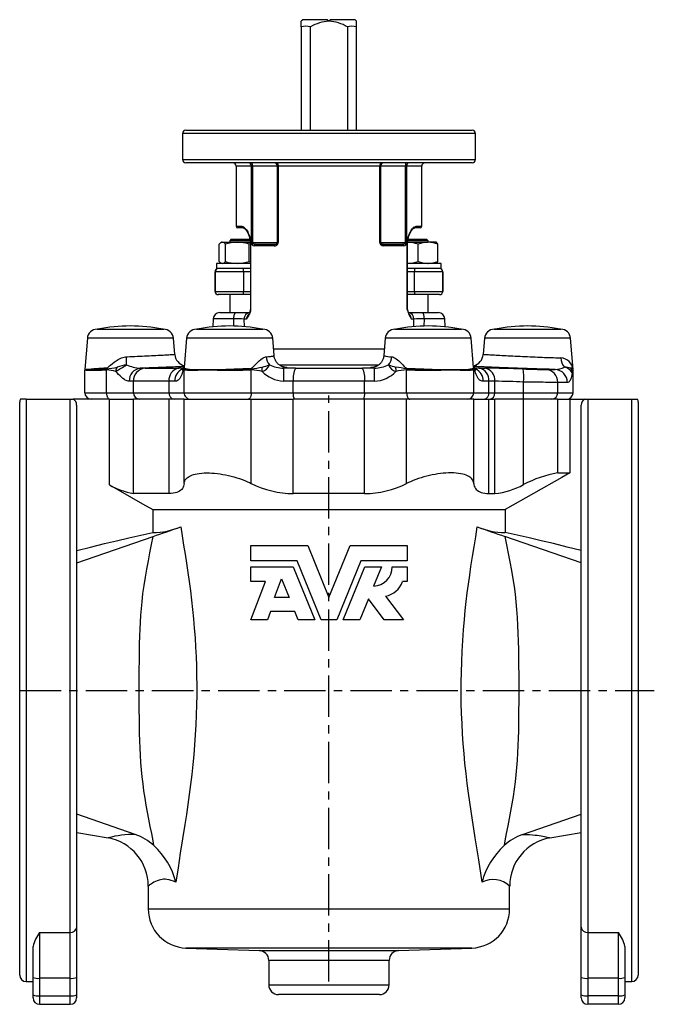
# Model space of a CAD drawing. Extents: x 71 to 591, y -197 to 406.
# Tile 2 of 3: x 71 to 266, y 98 to 400. Entities that reach past the tile are written whole.
import ezdxf

# ---------------------------------------------------------------- set-up
doc = ezdxf.new("R2010")
doc.units = 0
doc.linetypes.add('CENTERX2', pattern=[20.32, 12.7, -2.54, 2.54, -2.54])
doc.layers.get('0').update_dxf_attribs({"linetype": 'CONTINUOUS'})
doc.layers.add('FORMAT', color=7, linetype='CONTINUOUS')

msp = doc.modelspace()

# ---------------------------------------------------------------- linework, layer by layer
at = {"color": 7, "linetype": 'CONTINUOUS'}
for p, q in [((157.6, 400.27), (157.1, 399.77)), ((157.1, 398.07), (157.1, 399.77)), ((165.1, 400.27), (157.6, 400.27)), ((165.6, 399.77), (165.1, 400.27)), ((166.1, 400.27), (165.6, 399.77)), ((173.6, 400.27), (166.1, 400.27)), ((174.1, 399.77), (173.6, 400.27)), ((174.1, 398.07), (174.1, 399.77)), ((157.1, 398.07), (157.1, 366.31)), ((159.96, 366.31), (159.96, 398.07)), ((171.25, 398.07), (171.25, 366.31)), ((174.1, 366.31), (174.1, 398.07)), ((121.6, 366.31), (209.6, 366.31)), ((120.6, 365.31), (120.6, 357.31)), ((210.6, 357.31), (210.6, 365.31)), ((209.6, 356.31), (121.6, 356.31)), ((137.1, 355.31), (137.1, 336.81)), ((194.1, 336.81), (194.1, 355.31)), ((139.26, 336.31), (137.6, 336.31)), ((193.6, 336.31), (191.94, 336.31)), ((135.6, 332.8), (135.1, 332.3)), ((135.6, 332.8), (141.32, 332.8)), ((189.88, 332.8), (195.6, 332.8)), ((196.1, 332.3), (195.6, 332.8)), ((131.85, 325.98), (131.85, 331.32)), ((132.6, 331.9), (132.37, 331.76)), ((132.83, 331.9), (132.6, 331.9)), ((132.83, 331.9), (137.42, 331.9)), ((133.8, 325.98), (133.8, 331.32)), ((135.1, 332.3), (135.1, 331.9)), ((141.4, 332.3), (135.1, 332.3)), ((137.42, 331.9), (141.44, 331.9)), ((141.46, 331.47), (141.05, 331.32)), ((141.05, 325.98), (141.05, 331.32)), ((141.46, 331.31), (141.46, 311.21)), ((143, 331.31), (149.08, 331.31)), ((182.13, 331.31), (188.21, 331.31)), ((189.75, 311.21), (189.75, 331.31)), ((189.77, 331.9), (196.02, 331.9)), ((196.1, 332.3), (189.8, 332.3)), ((193.03, 325.98), (193.03, 331.32)), ((198.6, 331.9), (196.02, 331.9)), ((196.1, 331.9), (196.1, 332.3)), ((198.66, 331.87), (198.6, 331.9)), ((199.02, 325.98), (199.02, 331.32)), ((131.1, 325.4), (131.1, 323.8)), ((141.46, 325.4), (131.1, 325.4)), ((141.46, 323.8), (131.1, 323.8)), ((132.37, 325.53), (132.6, 325.4)), ((141.05, 325.98), (141.46, 325.83)), ((195.83, 325.4), (189.75, 325.4)), ((200.1, 323.8), (189.75, 323.8)), ((200.1, 325.4), (195.83, 325.4)), ((198.6, 325.4), (198.65, 325.43)), ((200.1, 323.8), (200.1, 325.4)), ((130.6, 322.8), (130.6, 316.8)), ((200.6, 316.8), (200.6, 322.8)), ((131.63, 315.8), (131.6, 315.8)), ((139.25, 315.8), (131.63, 315.8)), ((135.1, 315.8), (135.1, 310.3)), ((141.46, 315.8), (139.25, 315.8)), ((191.95, 315.8), (189.75, 315.8)), ((199.58, 315.8), (191.95, 315.8)), ((196.1, 310.3), (196.1, 315.8)), ((199.6, 315.8), (199.58, 315.8)), ((132.03, 310.3), (137, 310.3)), ((137, 310.3), (141.27, 310.3)), ((189.94, 310.3), (194.21, 310.3)), ((194.21, 310.3), (199.17, 310.3)), ((130.04, 308.37), (129.95, 305.91)), ((201.26, 305.91), (201.17, 308.37)), ((94.37, 305.17), (114.83, 305.17)), ((124.87, 305.17), (135.1, 305.17)), ((135.1, 305.17), (145.33, 305.17)), ((185.87, 305.17), (196.1, 305.17)), ((196.1, 305.17), (206.33, 305.17)), ((216.37, 305.17), (236.83, 305.17)), ((91.38, 302.41), (90.61, 292.77)), ((118.22, 297.46), (117.82, 302.41)), ((121.88, 302.41), (121.16, 293.4)), ((148.75, 297.08), (148.32, 302.41)), ((182.88, 302.41), (182.46, 297.08)), ((210.04, 293.4), (209.32, 302.41)), ((213.38, 302.41), (212.99, 297.46)), ((240.6, 292.77), (239.82, 302.41)), ((90.6, 285.67), (90.6, 292.57)), ((210.05, 293.39), (210.04, 293.4)), ((240.6, 285.67), (240.6, 292.57)), ((70.6, 106.77), (70.6, 282.77)), ((72.6, 283.67), (70.82, 283.67)), ((72.6, 283.67), (86.1, 283.67)), ((86.1, 283.67), (87.03, 283.67)), ((98.15, 283.67), (87.03, 283.67)), ((88.1, 281.88), (88.1, 121.48)), ((98.15, 257.34), (98.15, 283.67)), ((98.15, 283.67), (105.52, 283.67)), ((116.47, 283.67), (105.52, 283.67)), ((121.11, 283.67), (116.47, 283.67)), ((121.11, 283.67), (141.74, 283.67)), ((141.74, 283.67), (154.65, 283.67)), ((176.56, 283.67), (154.65, 283.67)), ((189.46, 283.67), (176.56, 283.67)), ((210.1, 283.67), (189.46, 283.67)), ((210.1, 283.67), (214.73, 283.67)), ((214.73, 283.67), (216.56, 283.67)), ((225.37, 283.67), (216.56, 283.67)), ((235.87, 283.67), (225.37, 283.67)), ((235.87, 283.67), (239.55, 283.67)), ((239.55, 283.67), (239.55, 261.03)), ((239.55, 283.67), (244.18, 283.67)), ((243.1, 121.48), (243.1, 281.88)), ((244.18, 283.67), (245.1, 283.67)), ((245.1, 283.67), (258.6, 283.67)), ((258.6, 283.67), (260.39, 283.67)), ((260.6, 282.77), (260.6, 106.77)), ((235.87, 261.03), (239.55, 261.03)), ((116.47, 254.68), (105.52, 254.68)), ((176.56, 254.68), (154.65, 254.68)), ((214.73, 254.68), (216.56, 254.68)), ((111.53, 249.77), (219.68, 249.77)), ((111.53, 249.77), (111.53, 242.74)), ((219.68, 249.77), (219.68, 242.74)), ((88.13, 233.37), (111.56, 241.53)), ((243.07, 233.37), (219.65, 241.53)), ((88.13, 237.16), (88.1, 237.16)), ((88.13, 233.37), (88.13, 237.16)), ((141.6, 234.03), (141.6, 238.77)), ((141.6, 238.77), (159.09, 238.77)), ((159.09, 238.77), (165.6, 222.77)), ((165.6, 222.77), (172.12, 238.77)), ((172.12, 238.77), (189.6, 238.77)), ((189.6, 238.77), (189.6, 234.03)), ((243.07, 237.16), (243.1, 237.16)), ((88.13, 156.17), (88.13, 233.37)), ((155.84, 234.03), (141.6, 234.03)), ((163.21, 215.92), (155.84, 234.03)), ((175.37, 234.03), (167.99, 215.92)), ((189.6, 234.03), (175.37, 234.03)), ((243.07, 156.17), (243.07, 233.37)), ((141.6, 227.63), (141.6, 232.2)), ((141.6, 232.2), (154.61, 232.2)), ((154.61, 232.2), (161.24, 215.92)), ((169.97, 215.92), (176.6, 232.2)), ((176.6, 232.2), (181.72, 232.2)), ((181.72, 232.2), (179.3, 226.26)), ((185.03, 232.2), (189.6, 232.2)), ((189.6, 232.2), (189.6, 227.63)), ((141.6, 215.92), (146.1, 227.63)), ((146.1, 227.63), (141.6, 227.63)), ((148.83, 222.77), (151.01, 228.46)), ((151.01, 228.46), (153.33, 222.77)), ((189.6, 227.63), (188.23, 227.63)), ((153.33, 222.77), (148.83, 222.77)), ((177.7, 222.32), (175.09, 215.92)), ((182.52, 215.92), (177.7, 222.32)), ((183, 223.16), (188.46, 215.92)), ((147.65, 218.43), (146.68, 215.92)), ((155.09, 218.43), (147.65, 218.43)), ((156.12, 215.92), (155.09, 218.43)), ((146.68, 215.92), (141.6, 215.92)), ((161.24, 215.92), (156.12, 215.92)), ((167.99, 215.92), (163.21, 215.92)), ((175.09, 215.92), (169.97, 215.92)), ((188.46, 215.92), (182.52, 215.92)), ((88.13, 150.58), (88.13, 156.17)), ((106.11, 149.91), (88.13, 156.17)), ((225.09, 149.91), (243.07, 156.17)), ((243.07, 150.58), (243.07, 156.17)), ((88.1, 150.58), (88.13, 150.58)), ((88.13, 150.58), (97.73, 148.88)), ((233.48, 148.88), (243.07, 150.58)), ((243.07, 150.58), (243.1, 150.58)), ((110.1, 134.11), (110.1, 127.06)), ((221.1, 127.06), (221.1, 134.11)), ((88.1, 121.48), (88.1, 106.03)), ((243.1, 106.03), (243.1, 121.48)), ((74.7, 106.03), (74.7, 115.55)), ((121.68, 115.07), (144.21, 114.28)), ((187, 114.28), (209.52, 115.07)), ((256.5, 115.55), (256.5, 106.03)), ((147.1, 111.28), (147.1, 103.77)), ((184.1, 103.77), (184.1, 111.28)), ((74.7, 100.64), (74.7, 106.03)), ((88.1, 106.03), (88.1, 100.64)), ((243.1, 100.64), (243.1, 106.03)), ((256.5, 106.03), (256.5, 100.64)), ((72.6, 104.77), (74.7, 104.77)), ((256.5, 104.77), (258.6, 104.77)), ((74.7, 99.77), (74.7, 100.64)), ((88.1, 100.64), (88.1, 99.77)), ((181.1, 100.77), (150.1, 100.77)), ((243.1, 99.77), (243.1, 100.64)), ((256.5, 100.64), (256.5, 99.77)), ((76.7, 97.77), (86.1, 97.77)), ((254.5, 97.77), (245.1, 97.77))]:
    msp.add_line(p, q, dxfattribs=at)
at = {"color": 8, "linetype": 'CONTINUOUS'}
for p, q in [((210.6, 365.31), (120.6, 365.31)), ((120.6, 357.31), (210.6, 357.31)), ((141.76, 355.31), (137.1, 355.31)), ((141.76, 331.81), (141.76, 355.31)), ((142.11, 355.31), (141.76, 355.31)), ((149.77, 355.31), (142.11, 355.31)), ((142.11, 355.31), (142.11, 331.81)), ((149.99, 355.31), (149.77, 355.31)), ((149.77, 331.81), (149.77, 355.31)), ((181.22, 355.31), (149.99, 355.31)), ((149.99, 355.31), (149.99, 331.81)), ((181.22, 331.81), (181.22, 355.31)), ((181.44, 355.31), (181.22, 355.31)), ((181.44, 355.31), (181.44, 331.81)), ((189.1, 355.31), (181.44, 355.31)), ((189.1, 331.81), (189.1, 355.31)), ((189.44, 355.31), (189.1, 355.31)), ((189.44, 355.31), (189.44, 331.81)), ((194.1, 355.31), (189.44, 355.31)), ((137.1, 336.81), (138.79, 336.81)), ((139.26, 336.31), (139.31, 336.3)), ((191.89, 336.3), (191.94, 336.31)), ((192.41, 336.81), (194.1, 336.81)), ((141.54, 331.31), (141.46, 331.31)), ((141.54, 331.31), (141.54, 311.21)), ((141.76, 331.81), (142.11, 331.81)), ((142.11, 331.81), (149.77, 331.81)), ((148.78, 330.81), (142.6, 330.81)), ((149.99, 331.81), (149.77, 331.81)), ((181.22, 331.81), (181.44, 331.81)), ((181.44, 331.81), (189.1, 331.81)), ((188.61, 330.81), (182.42, 330.81)), ((189.44, 331.81), (189.1, 331.81)), ((189.67, 311.21), (189.67, 331.31)), ((189.67, 331.31), (189.75, 331.31)), ((130.63, 322.8), (130.6, 322.8)), ((139.35, 322.8), (130.63, 322.8)), ((130.63, 316.8), (130.63, 322.8)), ((141.46, 322.8), (139.35, 322.8)), ((139.35, 322.8), (139.35, 316.8)), ((191.86, 322.8), (189.75, 322.8)), ((191.86, 316.8), (191.86, 322.8)), ((200.58, 322.8), (191.86, 322.8)), ((200.58, 322.8), (200.58, 316.8)), ((200.6, 322.8), (200.58, 322.8)), ((130.6, 316.8), (130.63, 316.8)), ((130.63, 316.8), (139.35, 316.8)), ((139.35, 316.8), (141.46, 316.8)), ((189.75, 316.8), (191.86, 316.8)), ((191.86, 316.8), (200.58, 316.8)), ((200.58, 316.8), (200.6, 316.8)), ((141.54, 311.21), (141.46, 311.21)), ((189.67, 311.21), (189.75, 311.21)), ((136.4, 308.37), (130.04, 308.37)), ((136.42, 306.15), (136.4, 308.37)), ((139.5, 308.3), (139.53, 305.97)), ((140.26, 308.3), (139.5, 308.3)), ((191.71, 308.3), (190.94, 308.3)), ((191.67, 305.97), (191.71, 308.3)), ((194.81, 308.37), (194.79, 306.15)), ((201.17, 308.37), (194.81, 308.37)), ((117.82, 302.41), (91.38, 302.41)), ((135.1, 302.41), (121.88, 302.41)), ((148.32, 302.41), (135.1, 302.41)), ((196.1, 302.41), (182.88, 302.41)), ((209.32, 302.41), (196.1, 302.41)), ((239.82, 302.41), (213.38, 302.41)), ((148.59, 299.12), (182.62, 299.12)), ((180.76, 294.13), (150.45, 294.13)), ((91.03, 292.57), (90.6, 292.57)), ((90.61, 292.77), (91.04, 292.77)), ((97.25, 293.01), (97.26, 293.01)), ((97.25, 285.67), (97.25, 292.68)), ((97.25, 292.68), (97.25, 292.68)), ((109.14, 293.19), (119.44, 293.19)), ((121.11, 285.67), (121.11, 292.68)), ((121.11, 292.68), (121.11, 292.68)), ((121.13, 293.01), (121.13, 293.01)), ((131.28, 292.57), (125.35, 292.57)), ((125.36, 292.77), (131.28, 292.77)), ((141.73, 293.01), (141.73, 293.01)), ((141.74, 285.67), (141.74, 292.68)), ((141.74, 292.68), (141.74, 292.68)), ((155.31, 293.19), (175.9, 293.19)), ((189.46, 285.67), (189.46, 292.68)), ((189.46, 292.68), (189.46, 292.68)), ((189.48, 293.01), (189.48, 293.01)), ((199.93, 292.77), (205.85, 292.77)), ((205.85, 292.57), (199.93, 292.57)), ((210.08, 293.01), (210.08, 293.01)), ((210.1, 285.67), (210.1, 292.68)), ((210.1, 292.68), (210.1, 292.68)), ((211.77, 293.19), (213.49, 293.19)), ((232.25, 292.81), (235.05, 292.81)), ((240.6, 292.76), (240.6, 292.77)), ((240.6, 292.57), (240.6, 292.56)), ((105.52, 285.67), (105.52, 289.19)), ((116.47, 289.19), (105.52, 289.19)), ((116.47, 285.67), (116.47, 289.19)), ((154.65, 285.67), (154.65, 289.19)), ((176.56, 289.19), (154.65, 289.19)), ((176.56, 285.67), (176.56, 289.19)), ((214.73, 285.67), (214.73, 289.19)), ((216.56, 289.19), (214.73, 289.19)), ((216.56, 285.67), (216.56, 289.19)), ((225.37, 285.67), (225.37, 288.96)), ((235.87, 285.67), (235.87, 288.81)), ((238.82, 288.81), (235.87, 288.81)), ((90.6, 285.67), (97.25, 285.67)), ((97.25, 285.67), (105.52, 285.67)), ((105.52, 285.67), (116.47, 285.67)), ((116.47, 285.67), (121.11, 285.67)), ((121.11, 285.67), (141.74, 285.67)), ((141.74, 285.67), (154.65, 285.67)), ((154.65, 285.67), (176.56, 285.67)), ((176.56, 285.67), (189.46, 285.67)), ((189.46, 285.67), (210.1, 285.67)), ((210.1, 285.67), (214.73, 285.67)), ((214.73, 285.67), (216.56, 285.67)), ((216.56, 285.67), (225.37, 285.67)), ((225.37, 285.67), (235.87, 285.67)), ((235.87, 285.67), (240.6, 285.67)), ((72.6, 283.67), (72.6, 104.77)), ((86.1, 119.81), (86.1, 283.67)), ((105.52, 254.68), (105.52, 283.67)), ((116.47, 254.68), (116.47, 283.67)), ((121.11, 257.79), (121.11, 283.67)), ((141.74, 257.79), (141.74, 283.67)), ((154.65, 254.68), (154.65, 283.67)), ((176.56, 254.68), (176.56, 283.67)), ((189.46, 257.79), (189.46, 283.67)), ((210.1, 257.79), (210.1, 283.67)), ((214.73, 254.68), (214.73, 283.67)), ((216.56, 254.68), (216.56, 283.67)), ((225.37, 257.43), (225.37, 283.67)), ((235.87, 261.03), (235.87, 283.67)), ((245.1, 283.67), (245.1, 119.81)), ((258.6, 104.77), (258.6, 283.67)), ((110.1, 127.06), (221.1, 127.06)), ((76.7, 119.81), (86.1, 119.81)), ((76.7, 119.81), (76.7, 105.77)), ((86.1, 105.77), (86.1, 119.81)), ((245.1, 119.81), (254.5, 119.81)), ((245.1, 119.81), (245.1, 105.77)), ((254.5, 105.77), (254.5, 119.81)), ((209.52, 115.07), (121.68, 115.07)), ((144.21, 114.28), (187, 114.28)), ((184.1, 111.28), (147.1, 111.28)), ((86.1, 105.77), (76.7, 105.77)), ((76.7, 105.77), (76.7, 100.38)), ((86.1, 100.38), (86.1, 105.77)), ((147.1, 103.77), (184.1, 103.77)), ((254.5, 105.77), (245.1, 105.77)), ((245.1, 105.77), (245.1, 100.38)), ((254.5, 100.38), (254.5, 105.77)), ((76.7, 100.38), (86.1, 100.38)), ((76.7, 100.38), (76.7, 97.77)), ((86.1, 97.77), (86.1, 100.38)), ((254.5, 100.38), (245.1, 100.38)), ((245.1, 100.38), (245.1, 97.77)), ((254.5, 97.77), (254.5, 100.38))]:
    msp.add_line(p, q, dxfattribs=at)
at = {"color": 8, "linetype": 'CONTINUOUS', "flags": 128}
for points in [[(149.44, 356.31), (149.52, 356.3), (149.59, 356.27), (149.67, 356.22), (149.74, 356.15), (149.8, 356.06), (149.85, 355.96), (149.9, 355.85), (149.94, 355.72), (149.97, 355.59), (149.98, 355.45), (149.99, 355.31)], [(181.77, 356.31), (181.69, 356.3), (181.61, 356.27), (181.54, 356.22), (181.47, 356.15), (181.41, 356.06), (181.35, 355.96), (181.31, 355.85), (181.27, 355.72), (181.24, 355.59), (181.22, 355.45), (181.22, 355.31)], [(138.79, 336.81), (138.98, 336.78), (139.18, 336.72), (139.38, 336.61), (139.59, 336.45), (139.8, 336.26), (140.01, 336.03), (140.22, 335.75), (140.43, 335.45), (140.63, 335.1), (140.82, 334.71), (140.99, 334.29), (141.15, 333.84), (141.29, 333.36), (141.4, 332.86), (141.48, 332.33), (141.51, 331.97), (141.53, 331.64), (141.54, 331.31)], [(189.67, 331.31), (189.69, 331.86), (189.74, 332.41), (189.83, 332.94), (189.94, 333.45), (190.09, 333.93), (190.25, 334.38), (190.45, 334.83), (190.66, 335.24), (190.88, 335.61), (191.15, 335.97), (191.42, 336.27), (191.69, 336.51), (191.94, 336.67), (192.18, 336.77), (192.41, 336.81)], [(142.11, 331.81), (142.12, 331.71), (142.18, 331.59), (142.19, 331.59), (142.25, 331.52), (142.32, 331.47), (142.42, 331.41), (142.54, 331.37), (142.76, 331.32), (143, 331.31)], [(148.78, 330.81), (148.79, 330.9), (148.81, 331), (148.83, 331.09), (148.87, 331.16), (148.92, 331.22), (148.97, 331.27), (149.02, 331.3), (149.08, 331.31)], [(149.08, 331.31), (149.21, 331.31), (149.34, 331.34), (149.45, 331.38), (149.56, 331.43), (149.62, 331.49), (149.68, 331.55), (149.74, 331.67), (149.76, 331.76), (149.77, 331.81)], [(181.44, 331.81), (181.45, 331.71), (181.5, 331.59), (181.5, 331.59), (181.55, 331.52), (181.61, 331.47), (181.69, 331.41), (181.78, 331.37), (181.95, 331.32), (182.13, 331.31)], [(182.42, 330.81), (182.42, 330.9), (182.4, 331), (182.37, 331.09), (182.34, 331.16), (182.29, 331.22), (182.24, 331.27), (182.18, 331.3), (182.13, 331.31)], [(188.21, 331.31), (188.38, 331.31), (188.55, 331.34), (188.7, 331.38), (188.83, 331.43), (188.91, 331.49), (188.99, 331.55), (189.07, 331.67), (189.09, 331.76), (189.1, 331.81)], [(136.4, 308.37), (136.41, 308.57), (136.42, 308.77), (136.43, 308.97), (136.46, 309.16), (136.49, 309.34), (136.52, 309.51), (136.56, 309.66), (136.6, 309.8), (136.65, 309.93), (136.7, 310.04), (136.76, 310.13), (136.82, 310.2), (136.88, 310.25), (136.94, 310.29), (137, 310.3)], [(141.54, 311.21), (141.52, 310.94), (141.48, 310.69), (141.4, 310.38), (141.3, 310.09), (141.13, 309.76), (140.96, 309.46), (140.78, 309.18), (140.6, 308.9), (140.42, 308.61), (140.27, 308.3), (140.26, 308.3)], [(194.21, 310.3), (194.27, 310.29), (194.33, 310.25), (194.39, 310.2), (194.45, 310.13), (194.5, 310.04), (194.55, 309.93), (194.6, 309.8), (194.65, 309.66), (194.69, 309.51), (194.72, 309.34), (194.75, 309.16), (194.77, 308.97), (194.79, 308.77), (194.8, 308.57), (194.81, 308.37)], [(97.26, 293.22), (97.31, 293.23), (97.43, 293.27), (97.55, 293.34), (97.88, 293.59), (98.21, 293.88), (98.53, 294.17), (99.06, 294.63), (99.62, 295.07), (100.2, 295.48), (100.8, 295.86), (101.44, 296.19), (101.84, 296.36), (102.26, 296.5), (102.7, 296.62), (103.14, 296.69), (103.41, 296.71)], [(103.41, 296.71), (103.68, 296.72), (104.43, 296.75), (105.19, 296.78), (105.95, 296.82), (106.72, 296.85), (107.49, 296.89), (108.24, 296.92), (108.96, 296.96), (109.67, 296.99), (110.37, 297.02), (111.06, 297.06), (111.74, 297.09), (112.39, 297.13), (113, 297.16), (113.58, 297.19), (114.13, 297.22), (114.67, 297.25), (115.18, 297.28), (115.65, 297.3), (116.08, 297.33), (116.46, 297.35), (116.82, 297.37), (117.14, 297.39), (117.42, 297.41), (117.66, 297.42), (117.86, 297.44), (118.01, 297.45), (118.12, 297.45), (118.19, 297.46), (118.22, 297.46), (118.22, 297.46)], [(141.71, 293.22), (141.76, 293.23), (141.88, 293.27), (141.99, 293.34), (142.31, 293.59), (142.6, 293.88), (142.88, 294.17), (143.32, 294.63), (143.76, 295.07), (144.2, 295.48), (144.64, 295.86), (145.08, 296.19), (145.35, 296.36), (145.62, 296.5), (145.89, 296.62), (146.15, 296.69), (146.31, 296.71)], [(146.31, 296.71), (146.6, 296.73), (146.99, 296.76), (147.34, 296.79), (147.66, 296.83), (147.94, 296.86), (148.19, 296.9), (148.39, 296.93), (148.54, 296.97), (148.65, 297), (148.72, 297.03), (148.75, 297.07), (148.75, 297.08)], [(184.9, 296.71), (185.06, 296.69), (185.22, 296.65), (185.56, 296.52), (185.91, 296.33), (186.27, 296.09), (186.62, 295.82), (187.03, 295.45), (187.45, 295.06), (187.87, 294.64), (188.3, 294.2), (188.73, 293.77), (188.93, 293.57), (189.15, 293.39), (189.27, 293.3), (189.4, 293.24), (189.5, 293.22)], [(212.99, 297.46), (213, 297.46), (213.06, 297.45), (213.16, 297.45), (213.31, 297.44), (213.49, 297.43), (213.73, 297.41), (214, 297.4), (214.3, 297.38), (214.65, 297.36), (215.03, 297.33), (215.46, 297.31), (215.92, 297.28), (216.42, 297.26), (216.94, 297.23), (217.48, 297.2), (218.06, 297.17), (218.68, 297.13), (219.33, 297.1), (219.99, 297.07), (220.67, 297.03), (221.36, 297), (222.06, 296.96), (222.8, 296.93), (223.56, 296.89), (224.32, 296.86), (225.07, 296.82), (225.82, 296.79), (226.58, 296.76), (227.36, 296.72), (228.14, 296.69), (228.91, 296.66), (229.65, 296.63), (230.39, 296.6), (231.11, 296.57), (231.84, 296.54), (232.55, 296.51), (233.25, 296.49), (233.9, 296.46), (234.53, 296.44), (235.14, 296.41), (235.73, 296.39), (236.3, 296.37), (236.84, 296.35)], [(121.02, 293.72), (120.97, 293.71), (120.57, 293.7), (120.1, 293.67), (119.58, 293.65), (119.02, 293.63), (118.43, 293.6), (117.79, 293.57), (117.11, 293.54), (116.38, 293.51), (115.61, 293.48), (114.8, 293.45), (113.98, 293.41), (113.13, 293.38), (112.26, 293.35), (111.34, 293.31), (110.4, 293.28), (109.44, 293.24), (108.54, 293.21), (107.62, 293.18)], [(151.58, 293.6), (151.82, 293.58), (152.12, 293.55), (152.36, 293.52), (152.55, 293.49), (152.68, 293.46), (152.75, 293.43), (152.77, 293.39), (152.73, 293.36), (152.64, 293.32), (152.5, 293.29), (152.29, 293.25), (152.01, 293.22), (151.66, 293.18)], [(179.55, 293.18), (179.33, 293.2), (179.14, 293.22), (178.97, 293.25), (178.83, 293.27), (178.65, 293.3), (178.52, 293.34), (178.45, 293.37), (178.44, 293.4), (178.48, 293.44), (178.58, 293.47), (178.73, 293.5), (178.93, 293.53), (179.19, 293.56), (179.5, 293.59), (179.63, 293.6)], [(210.08, 293.01), (210.08, 293.04), (210.09, 293.08), (210.14, 293.28), (210.2, 293.47), (210.21, 293.51)], [(235.05, 292.81), (235.04, 292.81), (234.17, 292.83), (233.28, 292.86), (232.37, 292.89), (231.41, 292.92), (230.43, 292.95), (229.45, 292.98), (228.48, 293.01), (227.5, 293.04), (226.53, 293.08), (225.52, 293.11), (224.52, 293.15), (223.52, 293.18), (222.56, 293.21), (221.61, 293.25), (220.68, 293.28), (219.74, 293.32), (218.82, 293.35), (217.93, 293.39), (217.09, 293.42), (216.28, 293.45), (215.49, 293.48), (214.73, 293.52), (214, 293.55), (213.31, 293.58), (212.68, 293.6), (212.09, 293.63), (211.55, 293.65), (211.04, 293.68), (210.58, 293.7), (210.18, 293.72)], [(91.04, 292.77), (91.08, 292.77), (91.28, 292.78), (91.6, 292.8), (91.97, 292.81), (92.41, 292.83), (92.9, 292.85), (93.44, 292.87), (94.04, 292.89), (94.68, 292.92), (95.36, 292.94), (95.97, 292.97), (96.6, 292.99), (97.25, 293.01)], [(104.25, 289.18), (103.96, 289.2), (103.66, 289.28), (103.34, 289.4), (103.02, 289.57), (102.78, 289.71), (102.33, 290.03), (101.89, 290.41), (101.44, 290.82), (100.99, 291.28), (100.54, 291.76), (100.12, 292.23)], [(120.68, 292.23), (120.56, 291.76), (120.4, 291.28), (120.22, 290.82), (120, 290.41), (119.76, 290.03), (119.49, 289.71), (119.26, 289.52), (119.02, 289.37), (118.76, 289.26), (118.48, 289.19), (118.24, 289.18)], [(121.11, 292.68), (121.09, 292.67), (121.06, 292.62), (121, 292.54), (120.92, 292.45), (120.81, 292.34), (120.68, 292.23)], [(210.52, 292.23), (210.4, 292.34), (210.29, 292.45), (210.21, 292.54), (210.14, 292.62), (210.12, 292.67), (210.1, 292.68)], [(212.96, 289.18), (212.67, 289.2), (212.39, 289.28), (212.13, 289.4), (211.88, 289.57), (211.72, 289.71), (211.44, 290.03), (211.2, 290.41), (210.99, 290.82), (210.81, 291.28), (210.65, 291.76), (210.52, 292.23)], [(240.36, 291.76), (240.25, 291.17), (240.13, 290.61), (240.03, 290.27), (239.92, 289.96), (239.8, 289.68), (239.67, 289.43), (239.53, 289.22), (239.37, 289.04), (239.2, 288.92), (239.01, 288.84), (238.82, 288.81)], [(235.87, 288.81), (235.55, 288.81), (235.18, 288.81), (234.77, 288.82), (234.31, 288.82), (233.81, 288.82), (233.27, 288.83), (232.69, 288.84), (232.08, 288.85), (231.42, 288.86), (230.74, 288.87), (230.03, 288.88), (229.3, 288.89), (228.54, 288.9), (227.77, 288.92), (226.98, 288.93), (226.18, 288.95), (225.37, 288.96)], [(97.25, 285.67), (97.25, 285.48), (97.27, 285.28), (97.29, 285.09), (97.33, 284.91), (97.37, 284.73), (97.43, 284.56), (97.49, 284.4), (97.56, 284.26), (97.63, 284.13), (97.72, 284.01), (97.8, 283.91), (97.9, 283.82), (97.99, 283.76), (98.09, 283.71), (98.2, 283.68), (98.3, 283.67)], [(141.74, 285.67), (141.74, 285.48), (141.72, 285.28), (141.7, 285.09), (141.67, 284.91), (141.63, 284.73), (141.58, 284.56), (141.53, 284.4), (141.47, 284.26), (141.4, 284.13), (141.32, 284.01), (141.24, 283.91), (141.16, 283.82), (141.07, 283.76), (140.98, 283.71), (140.89, 283.68), (140.79, 283.67)], [(189.46, 285.67), (189.47, 285.48), (189.48, 285.28), (189.5, 285.09), (189.54, 284.91), (189.58, 284.73), (189.62, 284.56), (189.68, 284.4), (189.74, 284.26), (189.81, 284.13), (189.89, 284.01), (189.97, 283.91), (190.05, 283.82), (190.14, 283.76), (190.23, 283.71), (190.32, 283.68), (190.41, 283.67)], [(120.05, 244.46), (120.5, 241.66), (120.94, 238.87), (121.39, 236.07), (121.83, 233.26), (122.25, 230.45), (122.65, 227.63), (123.03, 224.8), (123.39, 221.94), (123.71, 219.06), (123.99, 216.19), (124.24, 213.3), (124.46, 210.4), (124.64, 207.5), (124.78, 204.6), (124.89, 201.69), (124.96, 198.71), (124.99, 195.73), (124.98, 192.75), (124.93, 189.77), (124.85, 186.7), (124.72, 183.63), (124.55, 180.56), (124.34, 177.5), (124.09, 174.45), (123.8, 171.4), (123.47, 168.36), (123.11, 165.34), (122.7, 162.25), (122.26, 159.17), (121.8, 156.11), (121.32, 153.05), (120.62, 148.61), (119.92, 144.18), (119.24, 139.75), (118.59, 135.32)], [(212.62, 135.32), (211.61, 142.12), (210.54, 148.92), (210.11, 151.64), (209.68, 154.37), (209.25, 157.1), (208.84, 159.85), (208.46, 162.6), (208.06, 165.63), (207.7, 168.67), (207.37, 171.72), (207.09, 174.78), (206.84, 177.84), (206.63, 180.92), (206.47, 184), (206.35, 187.09), (206.26, 190.26), (206.22, 193.43), (206.23, 196.6), (206.27, 199.77), (206.37, 203.04), (206.51, 206.3), (206.69, 209.56), (206.92, 212.8), (207.2, 216.04), (207.47, 218.77), (207.77, 221.48), (208.1, 224.19), (208.45, 226.89), (208.83, 229.58), (209.22, 232.26), (209.7, 235.32), (210.18, 238.37), (210.67, 241.41), (211.15, 244.46)], [(111.56, 148.01), (111.56, 148.01), (111.15, 150.23), (110.73, 152.43), (110.3, 154.63), (109.88, 156.81), (109.48, 158.98), (109.11, 161.14), (108.78, 163.31), (108.48, 165.48), (108.22, 167.66), (108.01, 169.85), (107.84, 172.06), (107.7, 174.27), (107.59, 176.5), (107.51, 178.73), (107.44, 181.04), (107.4, 183.36), (107.36, 185.69), (107.34, 188.02), (107.33, 190.35), (107.32, 192.93), (107.32, 195.51), (107.32, 198.09), (107.34, 200.67), (107.36, 203.25), (107.39, 205.82), (107.44, 208.38), (107.51, 210.93), (107.59, 213.06), (107.7, 215.17), (107.83, 217.28), (107.99, 219.38), (108.18, 221.47), (108.47, 223.98), (108.81, 226.48), (109.21, 228.98), (109.65, 231.47), (110.12, 233.97), (110.61, 236.48), (111.09, 239), (111.56, 241.53), (111.56, 241.53)], [(219.65, 241.53), (219.65, 241.53), (220.13, 238.91), (220.64, 236.29), (221.14, 233.69), (221.63, 231.1), (222.08, 228.51), (222.45, 226.15), (222.76, 223.78), (223.03, 221.41), (223.25, 219.02), (223.43, 216.62), (223.56, 214.2), (223.66, 211.77), (223.74, 209.33), (223.8, 206.81), (223.84, 204.28), (223.86, 201.74), (223.88, 199.19), (223.89, 197), (223.89, 194.8), (223.89, 192.61), (223.88, 190.41), (223.87, 188.22), (223.85, 186.03), (223.82, 183.84), (223.78, 181.66), (223.72, 179.49), (223.65, 177.32), (223.55, 175.05), (223.42, 172.8), (223.25, 170.55), (223.05, 168.31), (222.8, 166.09), (222.51, 163.83), (222.17, 161.58), (221.79, 159.33), (221.38, 157.09), (220.94, 154.83), (220.5, 152.57), (220.07, 150.3), (219.65, 148.01), (219.65, 148.01)], [(225.09, 149.91), (225.09, 149.91), (226.16, 149.93), (227.19, 149.9), (228.17, 149.84), (228.89, 149.77), (229.57, 149.69), (230.21, 149.59), (230.82, 149.49), (231.32, 149.39), (231.79, 149.29), (232.2, 149.2), (232.57, 149.11), (232.88, 149.04), (233.14, 148.97), (233.32, 148.92), (233.44, 148.89), (233.48, 148.88), (233.48, 148.88)], [(111.81, 146.53), (111.56, 148.01), (111.56, 148.01)], [(219.65, 148.01), (219.65, 148.01), (219.4, 146.53)], [(118.59, 135.32), (117.86, 135.61), (117.15, 135.85), (116.47, 136.02), (115.82, 136.13), (115.3, 136.17), (114.81, 136.17), (114.34, 136.12), (113.89, 136.05), (113.47, 135.95), (113.12, 135.84), (112.79, 135.73), (112.27, 135.51), (111.81, 135.28), (111.41, 135.04), (111.05, 134.82), (110.75, 134.61), (110.51, 134.43), (110.33, 134.3), (110.21, 134.2), (110.13, 134.13), (110.1, 134.11), (110.11, 134.11)]]:
    msp.add_lwpolyline(points, dxfattribs=at)
at = {"color": 7, "linetype": 'CONTINUOUS', "flags": 128}
for points in [[(139.27, 336.31), (139.3, 336.3), (139.35, 336.29), (139.41, 336.27), (139.48, 336.24), (139.56, 336.2), (139.64, 336.14), (139.74, 336.06), (139.84, 335.97), (139.94, 335.86), (140.05, 335.74), (140.16, 335.6), (140.28, 335.44), (140.39, 335.27), (140.5, 335.09), (140.61, 334.89), (140.71, 334.68), (140.81, 334.46), (140.91, 334.24), (141, 334), (141.08, 333.75), (141.16, 333.5), (141.23, 333.24), (141.29, 332.98), (141.34, 332.72), (141.38, 332.45), (141.41, 332.19), (141.44, 331.92), (141.45, 331.65), (141.46, 331.37), (141.46, 331.31)], [(189.75, 331.31), (189.75, 331.49), (189.76, 331.77), (189.78, 332.03), (189.81, 332.3), (189.84, 332.56), (189.89, 332.82), (189.94, 333.07), (190, 333.32), (190.07, 333.57), (190.14, 333.81), (190.23, 334.05), (190.32, 334.28), (190.41, 334.51), (190.51, 334.72), (190.62, 334.93), (190.72, 335.12), (190.84, 335.3), (190.95, 335.47), (191.06, 335.62), (191.17, 335.76), (191.28, 335.88), (191.39, 335.99), (191.49, 336.08), (191.58, 336.15), (191.67, 336.21), (191.75, 336.25), (191.81, 336.28), (191.87, 336.3), (191.92, 336.31), (191.94, 336.31)], [(151.76, 293.56), (151.76, 293.56), (151.75, 293.56), (151.73, 293.57), (151.69, 293.57), (151.64, 293.58), (151.58, 293.6), (151.52, 293.62), (151.44, 293.64), (151.35, 293.67), (151.26, 293.7), (151.15, 293.74), (151.04, 293.79), (150.92, 293.85), (150.78, 293.92), (150.64, 294), (150.49, 294.1), (150.33, 294.21), (150.17, 294.34), (150, 294.48), (149.84, 294.64), (149.69, 294.82), (149.54, 295), (149.4, 295.2), (149.27, 295.4), (149.16, 295.62), (149.05, 295.84), (148.96, 296.07), (148.88, 296.33), (148.82, 296.59), (148.77, 296.86), (148.75, 297.08)], [(182.45, 297.08), (182.43, 296.87), (182.39, 296.61), (182.33, 296.36), (182.26, 296.12), (182.17, 295.89), (182.07, 295.66), (181.96, 295.44), (181.83, 295.24), (181.7, 295.04), (181.55, 294.86), (181.4, 294.68), (181.25, 294.53), (181.09, 294.38), (180.93, 294.25), (180.77, 294.13), (180.61, 294.03), (180.47, 293.95), (180.33, 293.87), (180.21, 293.81), (180.09, 293.76), (179.99, 293.72), (179.89, 293.68), (179.8, 293.65), (179.72, 293.63), (179.65, 293.61), (179.59, 293.59), (179.54, 293.58), (179.5, 293.57), (179.47, 293.56), (179.45, 293.56), (179.44, 293.56), (179.44, 293.56)], [(121.2, 293.94), (121.17, 293.9), (121.14, 293.86)], [(210.07, 293.86), (210.03, 293.9), (210, 293.94)], [(120.66, 293.06), (120.62, 292.97), (120.59, 292.87), (120.55, 292.79), (120.52, 292.73), (120.5, 292.69), (120.48, 292.67), (120.48, 292.66), (120.48, 292.66)], [(121.11, 257.79), (121.17, 258.17), (121.28, 258.54), (121.46, 258.89), (121.7, 259.21), (122.01, 259.52), (122.31, 259.75), (122.65, 259.97), (123.04, 260.17), (123.47, 260.35), (123.95, 260.51), (124.46, 260.65), (125.09, 260.79), (125.78, 260.89), (126.52, 260.97), (127.29, 261.02), (128.1, 261.03), (128.87, 261.02), (129.67, 260.98), (130.49, 260.91), (131.32, 260.83), (132.16, 260.71), (133.01, 260.57), (133.86, 260.41), (134.72, 260.23), (135.57, 260.02), (136.41, 259.8), (137.27, 259.55), (138.12, 259.27), (138.95, 258.98), (139.77, 258.67), (140.55, 258.34), (141.16, 258.07), (141.74, 257.79)], [(210.1, 257.79), (210.04, 258.17), (209.92, 258.54), (209.74, 258.89), (209.5, 259.21), (209.2, 259.52), (208.9, 259.75), (208.55, 259.97), (208.16, 260.17), (207.73, 260.35), (207.26, 260.51), (206.75, 260.65), (206.11, 260.79), (205.42, 260.89), (204.69, 260.97), (203.91, 261.02), (203.1, 261.03), (202.33, 261.02), (201.54, 260.98), (200.72, 260.91), (199.89, 260.83), (199.04, 260.71), (198.2, 260.57), (197.34, 260.41), (196.49, 260.23), (195.63, 260.02), (194.79, 259.8), (193.93, 259.55), (193.08, 259.27), (192.25, 258.98), (191.44, 258.67), (190.66, 258.34), (190.05, 258.07), (189.46, 257.79)], [(239.55, 261.03), (237.16, 259.67), (228.42, 254.71), (219.68, 249.77)], [(98.15, 257.34), (108.34, 251.57), (111.53, 249.77)], [(121.11, 257.79), (121.06, 257.39), (120.96, 257), (120.81, 256.64), (120.61, 256.29), (120.36, 255.97), (120.06, 255.68), (119.71, 255.43), (119.31, 255.21), (118.86, 255.03), (118.34, 254.88), (117.77, 254.77), (117.15, 254.7), (116.47, 254.68)], [(210.1, 257.79), (210.15, 257.39), (210.25, 257), (210.39, 256.64), (210.59, 256.29), (210.84, 255.97), (211.15, 255.68), (211.5, 255.43), (211.9, 255.21), (212.35, 255.03), (212.87, 254.88), (213.44, 254.77), (214.06, 254.7), (214.73, 254.68)], [(88.13, 237.16), (92.4, 238.25), (96.68, 239.3), (100.38, 240.19), (104.09, 241.06), (111.53, 242.74)], [(243.07, 237.16), (238.81, 238.25), (234.53, 239.3), (230.82, 240.19), (227.11, 241.06), (219.68, 242.74)], [(243.07, 233.37), (243.07, 234.14), (243.07, 234.85), (243.07, 235.51), (243.07, 236.11), (243.07, 236.67), (243.07, 237.16)]]:
    msp.add_lwpolyline(points, dxfattribs=at)
at = {"color": 7, "linetype": 'CONTINUOUS'}
for centre, radius, start, end in [((166.04, 388.12), 11.66, 92.1482, 121.4272), ((165.15, 388.05), 11.73, 58.6615, 87.7631), ((158.53, 393.08), 5.19, 74.0279, 105.9721), ((172.67, 393.08), 5.19, 74.0279, 105.9721), ((121.6, 365.31), 1, 90, 180), ((209.6, 365.31), 1, 0, 90), ((121.6, 357.31), 1, 180, 270), ((209.6, 357.31), 1, 270, 0), ((136.1, 355.31), 1, 0, 90), ((195.1, 355.31), 1, 90, 180), ((137.6, 336.81), 0.5, 180, 270), ((193.6, 336.81), 0.5, 270, 0), ((133, 330.5), 1.4, 97.0188, 144.6245), ((132.67, 330.54), 1.37, 34.7201, 83.6366), ((137.57, 319.38), 12.52, 90.6665, 107.5293), ((137.29, 319.47), 12.43, 72.4077, 89.3965), ((189.5, 320.83), 11.07, 71.4051, 88.6013), ((196.16, 323.18), 8.72, 90.8982, 111.0506), ((195.91, 323.32), 8.58, 68.7904, 89.2608), ((198.06, 331.07), 0.993, 14.5097, 52.9673), ((131.6, 322.8), 1, 90, 180), ((132.98, 326.76), 1.37, 214.7201, 263.6366), ((132.65, 326.79), 1.4, 277.0188, 324.6245), ((137.55, 337.82), 12.43, 252.4077, 269.3965), ((137.28, 337.92), 12.52, 270.6665, 287.5293), ((189.45, 336.7), 11.31, 271.5194, 288.4659), ((196.13, 333.98), 8.58, 248.7904, 269.2608), ((195.89, 334.11), 8.72, 270.8982, 291.0506), ((197.99, 326.26), 1.06, 308.4774, 344.4675), ((199.6, 322.8), 1, 0, 90), ((131.6, 316.8), 1, 180, 270), ((199.6, 316.8), 1, 270, 0), ((132.03, 308.3), 2, 90, 178), ((137.95, 311.48), 3.52, 320.1352, 355.497), ((193.17, 311.45), 3.43, 184.0352, 220.3366), ((199.17, 308.3), 2, 2, 90), ((104.6, 255.67), 50.5, 78.5788, 101.4212), ((135.1, 255.67), 50.5, 78.5788, 101.4212), ((196.1, 255.67), 50.5, 78.5788, 101.4212), ((226.6, 255.67), 50.5, 78.5788, 101.4212), ((94.37, 302.17), 3, 90, 175.4261), ((114.83, 302.17), 3, 4.5739, 90), ((124.87, 302.17), 3, 90, 175.4261), ((145.33, 302.17), 3, 4.5739, 90), ((185.87, 302.17), 3, 90, 175.4261), ((206.33, 302.17), 3, 4.5739, 90), ((216.37, 302.17), 3, 90, 175.4261), ((236.83, 302.17), 3, 4.5739, 90), ((122.2, 297.77), 3.99, 184.4694, 255.3518), ((209.01, 297.77), 3.99, 284.7634, 355.5337), ((122.97, 292.23), 2.45, 138.217, 160.2275), ((208.24, 292.23), 2.45, 19.6969, 41.7763), ((93.1, 292.57), 2.5, 175.4261, 180), ((212.38, 293.66), 1.93, 198.1843, 211.1096), ((238.1, 292.57), 2.5, 0, 4.5739), ((92.6, 285.67), 2, 180, 270), ((238.6, 285.67), 2, 270, 0), ((72.6, 282.77), 2, 153.2358, 180), ((86.08, 281.88), 2.02, 359.9071, 62.1157), ((245.12, 281.89), 2.02, 117.8169, 180.1603), ((258.6, 282.77), 2, 0, 26.7646), ((241.61, 227.2), 34.31, 99.6235, 118.2363), ((109.3, 276.71), 22.35, 240.0689, 260.2658), ((154.96, 284.31), 29.64, 243.514, 269.4023), ((176.25, 284.31), 29.64, 270.5977, 296.486), ((214.23, 277.66), 23.09, 275.8122, 298.8655), ((111.65, 264.17), 21.43, 269.671, 293.0791), ((-39.7, 695.06), 478.09, 288.4441, 289.5211), ((219.55, 264.14), 21.4, 246.903, 270.3469), ((354.38, 647.02), 427.29, 250.4149, 251.62), ((179.09, 232.2), 5.94, 272.0644, 359.9879), ((181.51, 230.2), 7.2, 281.9922, 339.0741), ((95.11, 134.11), 14.99, 359.9969, 79.9385), ((100.66, 134.22), 16.61, 47.8384, 70.8259), ((230.55, 134.21), 16.62, 109.1796, 132.156), ((236.1, 134.11), 14.99, 100.0623, 180.0017), ((95.63, 129.09), 23.79, 15.1972, 47.1647), ((235.64, 129.05), 23.86, 132.8831, 164.755), ((122.1, 127.06), 12, 180, 268), ((209.1, 127.06), 12, 272, 0), ((85.24, 113.21), 10.79, 142.2733, 167.4848), ((245.96, 113.21), 10.8, 12.5263, 37.7156), ((144.1, 111.28), 3, 0, 88), ((187.1, 111.28), 3, 92, 180), ((72.6, 106.77), 2, 180, 270), ((258.6, 106.77), 2, 270, 0), ((150.1, 103.77), 3, 180, 270), ((181.1, 103.77), 3, 270, 0), ((76.7, 99.77), 2, 180, 270), ((86.1, 99.77), 2, 270, 0), ((245.1, 99.77), 2, 180, 270), ((254.5, 99.77), 2, 270, 0)]:
    msp.add_arc(centre, radius, start, end, dxfattribs=at)
at = {"color": 8, "linetype": 'CONTINUOUS'}
for centre, radius, start, end in [((140.83, 355.38), 0.937, 355.8431, 83.984), ((140.05, 355.53), 2.07, 353.8596, 22.0305), ((148.77, 355.31), 0.996, 359.7463, 89.6902), ((182.43, 355.31), 0.995, 90.2564, 180.3071), ((190.83, 355.58), 1.75, 155.2893, 188.8206), ((190.36, 355.39), 0.921, 95.0566, 185.1163), ((139.28, 336.79), 0.486, 178.3028, 268.1958), ((191.93, 336.79), 0.486, 271.8042, 1.6972), ((142.66, 331.71), 0.903, 173.7097, 265.8682), ((143.05, 330.85), 0.46, 96.737, 185.4345), ((148.9, 331.89), 1.09, 263.7948, 355.6761), ((182.31, 331.9), 1.09, 184.6382, 275.8908), ((188.15, 330.85), 0.46, 354.5655, 83.263), ((188.54, 331.71), 0.909, 274.5291, 5.893), ((131.63, 322.8), 0.999, 90.0531, 180.0641), ((136.8, 323.07), 2.56, 353.9146, 16.5334), ((194.92, 323.02), 3.07, 165.3577, 184.1943), ((199.58, 322.8), 0.999, 359.947, 89.9358), ((131.63, 316.8), 0.999, 179.947, 269.9358), ((136.29, 316.57), 3.07, 345.3577, 4.1943), ((194.92, 316.57), 3.07, 175.8057, 194.6423), ((199.58, 316.8), 0.999, 270.0531, 0.0641), ((141.42, 308.37), 1.93, 94.7203, 182.3343), ((142.03, 308.27), 1.77, 128.9315, 179.2772), ((143, 307.7), 2.8, 146.9332, 167.6766), ((197.49, 312.9), 8, 192.2057, 215.1103), ((189.79, 308.37), 1.93, 357.6667, 85.2476), ((189.16, 308.27), 1.78, 0.9573, 50.8152), ((188.13, 307.67), 2.89, 12.5638, 32.6928), ((135.4, 195.47), 112.9, 87.9226, 89.4938), ((195.78, 196.5), 111.87, 90.4989, 92.0847), ((69.62, 295.67), 33.81, 357.5025, 1.7498), ((150.79, 297.04), 4.5, 184.2283, 219.1199), ((184.75, 303.92), 7.22, 251.5304, 271.2286), ((180.42, 297.04), 4.5, 320.8801, 355.7717), ((94.37, 322.97), 30.09, 275.5106, 281.7903), ((9.05, 447.02), 179.59, 300.468, 301.6883), ((103.78, 291.79), 3.69, 152.274, 173.2385), ((104.99, 281.25), 13.05, 97.0187, 110.0434), ((109.12, 308.62), 15.51, 248.3427, 264.4673), ((123.11, 292.31), 2.43, 150.5091, 182.0731), ((121.42, 293.54), 0.43, 131.6204, 183.9954), ((119.49, 292.83), 1.65, 6.3139, 24.1903), ((129.91, 385.77), 93.51, 277.2597, 279.3618), ((144.25, 295.41), 3.28, 283.8391, 338.3218), ((138.2, 293.32), 6.93, 350.878, 1.5186), ((121.87, 370.46), 80.39, 286.8125, 288.4426), ((152.26, 305.55), 12.38, 246.3812, 267.2062), ((178.95, 305.53), 12.37, 272.778, 293.6346), ((215.9, 391.11), 102.05, 251.7304, 253.0145), ((186.89, 295.33), 3.19, 200.8128, 257.0263), ((174.51, 202.38), 91.86, 80.6194, 82.7591), ((193.01, 293.32), 6.93, 178.4814, 189.122), ((209.79, 293.54), 0.427, 355.8206, 48.5577), ((208.1, 292.31), 2.43, 357.9269, 29.4909), ((234.96, 299.5), 6.69, 270.7311, 296.479), ((241.28, 296.45), 4.44, 181.2547, 221.4269), ((236.63, 292.37), 3.98, 5.6091, 87.0228), ((237.13, 289.85), 3.75, 30.6972, 77.4371), ((237.88, 285.91), 7.6, 75.1144, 89.4699), ((93.61, 292.57), 2.58, 175.5644, 180.0002), ((87.79, 649.6), 357.04, 270.5198, 271.5184), ((103.73, 159.66), 133.71, 92.7717, 95.4463), ((101.97, 292.77), 4.72, 177.0896, 181.0798), ((101.97, 292.78), 4.72, 177.18, 181.1699), ((96.34, 277.77), 14.94, 75.3625, 86.5132), ((89.75, 293.29), 7.51, 357.899, 359.4801), ((108.03, 289.42), 3.78, 96.148, 183.6159), ((109.41, 289.31), 3.89, 93.9438, 181.665), ((109.29, 191.68), 101.51, 90.0827, 90.9415), ((120.12, 289.59), 3.67, 100.7728, 186.1251), ((122.24, 289.32), 4, 113.6923, 182.0568), ((119.49, 131.39), 161.8, 89.5672, 90.02), ((121.55, 292.66), 0.966, 155.9525, 206.8382), ((123.61, 292.68), 2.5, 172.4027, 179.9595), ((123.61, 292.68), 2.5, 172.4057, 179.9625), ((124.07, 324.86), 32.31, 264.7395, 272.273), ((117.17, 293.54), 4, 352.3751, 355.3609), ((124.61, 316.95), 24.19, 261.7283, 271.7717), ((122.47, 293.25), 1.32, 173.5263, 181.3545), ((124.97, 309.09), 16.33, 256.4888, 271.3713), ((128.94, 292.57), 3.58, 176.8127, 180.001), ((116.19, 766.69), 474.16, 271.8242, 273.0858), ((125.39, 776.56), 483.83, 270.6978, 271.9352), ((140.4, 292.57), 9.12, 178.7487, 180.0007), ((131.34, 781.92), 489.35, 269.9931, 271.2186), ((150.02, 293.82), 8.34, 184.1191, 185.5475), ((136.49, 292.57), 5.25, 1.2002, 4.7932), ((136.49, 292.58), 5.25, 1.1071, 4.7001), ((140.11, 268.81), 23.93, 78.1123, 86.0764), ((152.37, 299.44), 10.29, 224.5327, 265.7744), ((207.5, 290.55), 55.9, 177.3029, 181.4014), ((155.33, -202.31), 495.5, 90.0023, 90.4245), ((161.47, 290.12), 6.89, 153.5049, 187.7268), ((169.73, 290.12), 6.89, 352.2732, 26.4951), ((175.87, -203.03), 496.22, 89.5758, 89.9974), ((123.71, 290.55), 55.9, 358.5986, 2.6971), ((179.03, 299.03), 9.87, 273.2917, 316.4012), ((191.1, 268.83), 23.91, 93.9204, 101.8909), ((194.71, 292.57), 5.25, 175.2068, 178.7998), ((194.71, 292.58), 5.25, 175.2999, 178.8929), ((199.82, 777.21), 484.64, 268.7755, 270.0128), ((181.18, 293.82), 8.34, 354.4525, 355.8809), ((205.84, 777.27), 484.54, 268.0657, 269.3013), ((215.35, 774.24), 481.72, 266.9241, 268.1659), ((190.81, 292.57), 9.12, 359.9993, 1.2513), ((206.4, 307.6), 14.84, 267.8768, 284.2631), ((206.56, 317.55), 24.79, 268.3506, 278.1494), ((202.27, 292.57), 3.58, 359.999, 3.1873), ((206.9, 333.93), 41.37, 268.5523, 274.4351), ((209.07, 293.26), 0.989, 357.5819, 7.699), ((214.04, 293.54), 4, 184.6391, 187.6249), ((207.6, 292.68), 2.5, 0.0405, 7.5973), ((207.6, 292.68), 2.5, 0.0375, 7.5943), ((211.71, 131.64), 161.55, 89.9797, 90.4331), ((209.67, 292.66), 0.957, 332.8431, 24.1876), ((208.97, 289.32), 4, 357.9429, 66.3135), ((211.09, 289.59), 3.67, 353.8749, 79.2272), ((210.7, -145.49), 438.69, 88.0992, 89.6355), ((212.88, 289.54), 3.7, 354.5855, 80.5304), ((235.26, 593.4), 300.61, 268.0923, 269.4277), ((208.56, 290.44), 16.88, 354.9678, 8.5778), ((231.98, 288.93), 3.89, 358.2834, 85.9918), ((234.86, 288.85), 3.96, 359.3504, 87.2708), ((237.88, 291.73), 2.48, 0.8431, 37.9757), ((239.82, 292.39), 0.859, 25.3627, 89.1282), ((238.78, 292.69), 1.83, 329.6799, 356.0905), ((238.14, 292.56), 2.46, 0.0143, 4.6636), ((105.66, 217.24), 71.95, 90.1116, 91.1195), ((116.55, 184.59), 104.61, 89.0751, 90.0447), ((154.67, -53.88), 343.07, 90.0031, 90.5102), ((176.54, -53.37), 342.57, 89.4895, 89.9973), ((214.64, 186.07), 103.13, 89.9483, 90.9319), ((214.45, 42.19), 247.01, 87.466, 89.5104), ((107.46, 285.61), 1.94, 178.2496, 268.1355), ((118.27, 285.47), 1.81, 173.5023, 261.5232), ((123.11, 285.67), 2, 179.9875, 269.9875), ((157.83, 285.19), 3.22, 171.3176, 208.105), ((173.38, 285.19), 3.22, 331.895, 8.6824), ((208.1, 285.67), 2, 270.0125, 0.0125), ((212.93, 285.47), 1.81, 278.4768, 6.4977), ((214.74, 285.49), 1.83, 277.2083, 5.7341), ((217.23, 285.17), 8.16, 349.3944, 3.4992), ((233.93, 285.61), 1.94, 271.9264, 1.8049), ((105.28, 122.07), 27.86, 88.2848, 105.7239), ((215.98, 128.54), 7.57, 47.3867, 116.3587), ((86.26, 121.66), 1.86, 265.2663, 354.3135), ((244.95, 121.66), 1.86, 185.6865, 274.7337), ((76.21, 109.79), 4.06, 248.1676, 276.9593), ((86.59, 109.79), 4.06, 263.0407, 291.8324), ((244.61, 109.79), 4.06, 248.1676, 276.9593), ((254.99, 109.79), 4.06, 263.0407, 291.8324), ((76.21, 104.41), 4.06, 248.1676, 276.9593), ((86.59, 104.41), 4.06, 263.0407, 291.8324), ((244.61, 104.41), 4.06, 248.1676, 276.9593), ((254.99, 104.41), 4.06, 263.0407, 291.8324)]:
    msp.add_arc(centre, radius, start, end, dxfattribs=at)
at = {"layer": 'FORMAT', "linetype": 'CENTERX2'}
for p, q in [((165.6, 104.77), (165.6, 284.77)), ((70.6, 194.22), (265.54, 194.22))]:
    msp.add_line(p, q, dxfattribs=at)

doc.saveas('drawing.dxf')
